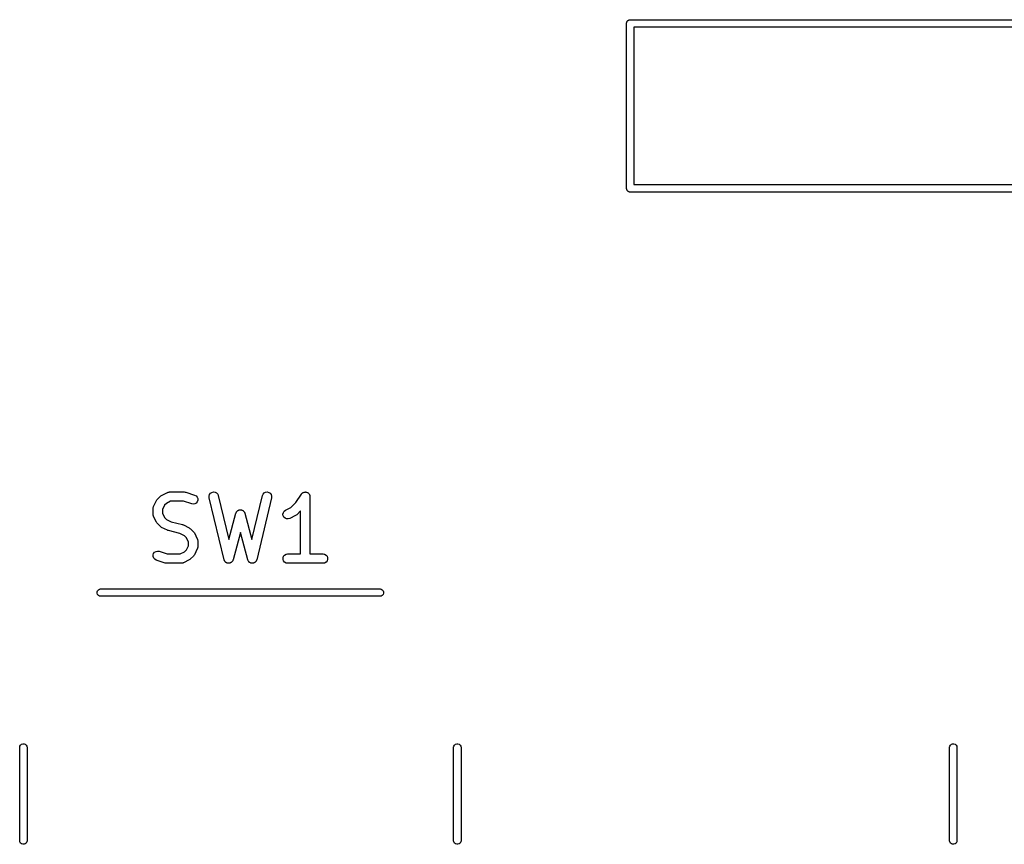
# Model space of a CAD drawing. Extents: x 76.7 to 113.3, y -101.6 to -38.8.
# Tile 8 of 11: x 76.7 to 92.6, y -52.1 to -38.8. Entities that reach past the tile are written whole.
import ezdxf

# ---------------------------------------------------------------- set-up
doc = ezdxf.new("R2010")
doc.units = 0
doc.header["$MEASUREMENT"] = 0
doc.layers.add('BLACK', color=7, linetype='CONTINUOUS')

msp = doc.modelspace()

# ---------------------------------------------------------------- linework, layer by layer
at = {"layer": 'BLACK', "linetype": 'CONTINUOUS'}
for p, q in [((86.48, -38.8094), (86.4818, -38.8044)), ((86.48, -38.8147), (86.48, -38.8094)), ((86.48, -38.8148), (86.48, -38.8147)), ((86.48, -41.4694), (86.48, -38.8148)), ((86.4818, -38.8044), (86.4827, -38.7992)), ((86.4827, -38.7992), (86.4854, -38.7945)), ((86.4854, -38.7945), (86.4872, -38.7895)), ((86.4872, -38.7895), (86.4907, -38.7855)), ((86.4907, -38.7855), (86.4933, -38.7808)), ((86.4933, -38.7808), (86.4974, -38.7774)), ((86.4974, -38.7774), (86.5008, -38.7733)), ((86.5008, -38.7733), (86.5055, -38.7707)), ((86.5055, -38.7707), (86.5095, -38.7672)), ((86.5095, -38.7672), (86.5145, -38.7654)), ((86.5145, -38.7654), (86.5192, -38.7627)), ((86.5192, -38.7627), (86.5244, -38.7618)), ((86.5244, -38.7618), (86.5294, -38.76)), ((86.5294, -38.76), (86.5347, -38.76)), ((86.5347, -38.76), (86.5348, -38.76)), ((86.5348, -38.76), (104.385, -38.76)), ((86.6, -38.88), (86.6, -41.42)), ((104.32, -38.88), (86.6, -38.88)), ((86.6, -41.42), (104.32, -41.42)), ((86.48, -41.4906), (86.48, -41.4694)), ((86.4818, -41.4956), (86.48, -41.4906)), ((86.4827, -41.5008), (86.4818, -41.4956)), ((86.4854, -41.5054), (86.4827, -41.5008)), ((86.4872, -41.5105), (86.4854, -41.5054)), ((86.4907, -41.5145), (86.4872, -41.5105)), ((86.4933, -41.5192), (86.4907, -41.5145)), ((86.4974, -41.5226), (86.4933, -41.5192)), ((86.5008, -41.5267), (86.4974, -41.5226)), ((86.5055, -41.5293), (86.5008, -41.5267)), ((86.5095, -41.5328), (86.5055, -41.5293)), ((86.5145, -41.5346), (86.5095, -41.5328)), ((86.5192, -41.5373), (86.5145, -41.5346)), ((86.5244, -41.5382), (86.5192, -41.5373)), ((86.5294, -41.54), (86.5244, -41.5382)), ((86.5347, -41.54), (86.5294, -41.54)), ((86.5348, -41.54), (86.5347, -41.54)), ((104.385, -41.54), (86.5348, -41.54)), ((79.0815, -46.3819), (79.0901, -46.3804)), ((79.0901, -46.3804), (79.0986, -46.3779)), ((79.0986, -46.3779), (79.1029, -46.3781)), ((79.1029, -46.3781), (79.1071, -46.3774)), ((79.1071, -46.3774), (79.3452, -46.3774)), ((79.3452, -46.3774), (79.3571, -46.3795)), ((79.3571, -46.3795), (79.369, -46.3812)), ((79.7916, -46.3835), (79.817, -46.3775)), ((79.817, -46.3775), (79.8429, -46.3805)), ((79.8429, -46.3805), (79.8662, -46.3922)), ((80.6338, -46.3922), (80.6571, -46.3805)), ((80.6571, -46.3805), (80.683, -46.3775)), ((80.683, -46.3775), (80.7083, -46.3835)), ((81.2685, -46.3844), (81.2766, -46.3804)), ((81.2766, -46.3804), (81.2807, -46.3799)), ((81.2807, -46.3799), (81.2846, -46.3785)), ((81.2846, -46.3785), (81.2936, -46.3785)), ((81.2936, -46.3785), (81.3024, -46.3775)), ((81.3024, -46.3775), (81.3065, -46.3785)), ((81.3065, -46.3785), (81.3106, -46.3785)), ((81.3106, -46.3785), (81.3191, -46.3816)), ((78.8496, -46.6093), (78.8972, -46.5141)), ((78.8972, -46.5141), (78.9044, -46.5044)), ((78.9044, -46.5044), (78.9113, -46.4946)), ((78.9113, -46.4946), (78.9589, -46.447)), ((78.9589, -46.447), (78.9687, -46.4401)), ((78.9687, -46.4401), (78.9784, -46.4329)), ((78.9784, -46.4329), (79.0736, -46.3853)), ((79.1248, -46.5274), (79.0563, -46.5616)), ((79.0736, -46.3853), (79.0777, -46.3841)), ((79.0777, -46.3841), (79.0815, -46.3819)), ((79.3331, -46.5274), (79.1248, -46.5274)), ((79.4644, -46.5712), (79.3331, -46.5274)), ((79.369, -46.3812), (79.5118, -46.4288)), ((79.5118, -46.4288), (79.5347, -46.4413)), ((79.5347, -46.4413), (79.552, -46.4607)), ((79.554, -46.5357), (79.5379, -46.5561)), ((79.552, -46.4607), (79.5616, -46.485)), ((79.5623, -46.511), (79.554, -46.5357)), ((79.5616, -46.485), (79.5623, -46.511)), ((79.7469, -46.4437), (79.7544, -46.4188)), ((79.7485, -46.4698), (79.7469, -46.4437)), ((79.9866, -47.4698), (79.7485, -46.4698)), ((79.7544, -46.4188), (79.7699, -46.3979)), ((79.7699, -46.3979), (79.7916, -46.3835)), ((79.8662, -46.3922), (79.884, -46.4111)), ((79.884, -46.4111), (79.8944, -46.435)), ((79.8944, -46.435), (80.0636, -47.1459)), ((80.4364, -47.1459), (80.6056, -46.435)), ((80.7515, -46.4698), (80.5134, -47.4698)), ((80.6056, -46.435), (80.616, -46.4111)), ((80.616, -46.4111), (80.6338, -46.3922)), ((80.7083, -46.3835), (80.7301, -46.3979)), ((80.7301, -46.3979), (80.7456, -46.4188)), ((80.7456, -46.4188), (80.7531, -46.4437)), ((80.7531, -46.4437), (80.7515, -46.4698)), ((81.1441, -46.5475), (81.2352, -46.4108)), ((81.2352, -46.4108), (81.2381, -46.4078)), ((81.2381, -46.4078), (81.2402, -46.4042)), ((81.2402, -46.4042), (81.247, -46.3984)), ((81.247, -46.3984), (81.2532, -46.3919)), ((81.2532, -46.3919), (81.2569, -46.3901)), ((81.2569, -46.3901), (81.2601, -46.3874)), ((81.2601, -46.3874), (81.2685, -46.3844)), ((81.3191, -46.3816), (81.3278, -46.3837)), ((81.3278, -46.3837), (81.3312, -46.386)), ((81.3312, -46.386), (81.3351, -46.3874)), ((81.3351, -46.3874), (81.342, -46.3932)), ((81.342, -46.3932), (81.3494, -46.3981)), ((81.3494, -46.3981), (81.3519, -46.4015)), ((81.3519, -46.4015), (81.3551, -46.4042)), ((81.3551, -46.4042), (81.3595, -46.4119)), ((81.3595, -46.4119), (81.3648, -46.4191)), ((81.3648, -46.4191), (81.366, -46.4231)), ((81.366, -46.4231), (81.3681, -46.4267)), ((81.3681, -46.4267), (81.3697, -46.4355)), ((81.3697, -46.4355), (81.3722, -46.4441)), ((81.3722, -46.4441), (81.3719, -46.4483)), ((81.3719, -46.4483), (81.3726, -46.4524)), ((81.3726, -46.4524), (81.3726, -47.3774)), ((78.8417, -46.6429), (78.8424, -46.6386)), ((78.8417, -46.7381), (78.8417, -46.6429)), ((78.8422, -46.6343), (78.8447, -46.6259)), ((78.8424, -46.6386), (78.8422, -46.6343)), ((78.8447, -46.6259), (78.8462, -46.6172)), ((78.8462, -46.6172), (78.8484, -46.6135)), ((78.8484, -46.6135), (78.8496, -46.6093)), ((79.0259, -46.592), (78.9917, -46.6606)), ((78.9917, -46.6606), (78.9917, -46.7204)), ((79.0563, -46.5616), (79.0259, -46.592)), ((79.4901, -46.575), (79.4644, -46.5712)), ((79.5157, -46.5697), (79.4901, -46.575)), ((79.5379, -46.5561), (79.5157, -46.5697)), ((80.1858, -46.701), (80.1885, -46.6951)), ((80.1885, -46.6951), (80.1932, -46.6904)), ((80.1932, -46.6904), (80.197, -46.685)), ((80.197, -46.685), (80.2023, -46.6813)), ((80.2023, -46.6813), (80.2069, -46.6767)), ((80.2069, -46.6767), (80.2129, -46.6739)), ((80.2129, -46.6739), (80.2184, -46.6701)), ((80.2184, -46.6701), (80.2246, -46.6684)), ((80.2246, -46.6684), (80.2305, -46.6657)), ((80.2305, -46.6657), (80.2371, -46.6651)), ((80.2371, -46.6651), (80.2436, -46.6634)), ((80.2436, -46.6634), (80.25, -46.6639)), ((80.25, -46.6639), (80.2564, -46.6634)), ((80.2564, -46.6634), (80.2629, -46.6651)), ((80.2629, -46.6651), (80.2695, -46.6657)), ((80.2695, -46.6657), (80.2754, -46.6684)), ((80.2754, -46.6684), (80.2816, -46.6701)), ((80.2816, -46.6701), (80.2871, -46.6739)), ((80.2871, -46.6739), (80.2931, -46.6767)), ((80.2931, -46.6767), (80.2977, -46.6813)), ((80.2977, -46.6813), (80.303, -46.685)), ((80.303, -46.685), (80.3068, -46.6904)), ((80.3068, -46.6904), (80.3115, -46.6951)), ((80.3115, -46.6951), (80.3142, -46.701)), ((80.9431, -46.7083), (80.9574, -46.6865)), ((80.9574, -46.6865), (80.9784, -46.671)), ((80.9784, -46.671), (81.0627, -46.6288)), ((81.0627, -46.6288), (81.1441, -46.5475)), ((81.2226, -46.6811), (81.1602, -46.7435)), ((81.2226, -47.3774), (81.2226, -46.6811)), ((78.8424, -46.7424), (78.8417, -46.7381)), ((78.8422, -46.7467), (78.8424, -46.7424)), ((78.8447, -46.7551), (78.8422, -46.7467)), ((78.8462, -46.7637), (78.8447, -46.7551)), ((78.8484, -46.7675), (78.8462, -46.7637)), ((78.8496, -46.7716), (78.8484, -46.7675)), ((78.8972, -46.8669), (78.8496, -46.7716)), ((78.9917, -46.7204), (79.0259, -46.7889)), ((79.0259, -46.7889), (79.0563, -46.8193)), ((79.0563, -46.8193), (79.1333, -46.8578)), ((80.0636, -47.1459), (80.1775, -46.7188)), ((80.1775, -46.7188), (80.1803, -46.7127)), ((80.1803, -46.7127), (80.1821, -46.7063)), ((80.1821, -46.7063), (80.1858, -46.701)), ((80.3142, -46.701), (80.3179, -46.7063)), ((80.3179, -46.7063), (80.3197, -46.7127)), ((80.3197, -46.7127), (80.3225, -46.7188)), ((80.3225, -46.7188), (80.4364, -47.1459)), ((80.937, -46.7336), (80.9431, -46.7083)), ((80.94, -46.7595), (80.937, -46.7336)), ((80.9517, -46.7828), (80.94, -46.7595)), ((80.9706, -46.8007), (80.9517, -46.7828)), ((80.9945, -46.811), (80.9706, -46.8007)), ((81.0205, -46.8126), (80.9945, -46.811)), ((81.0454, -46.8052), (81.0205, -46.8126)), ((81.1407, -46.7576), (81.0454, -46.8052)), ((81.1503, -46.7504), (81.1407, -46.7576)), ((81.1602, -46.7435), (81.1503, -46.7504)), ((78.9044, -46.8765), (78.8972, -46.8669)), ((78.9113, -46.8864), (78.9044, -46.8765)), ((78.9589, -46.934), (78.9113, -46.8864)), ((78.9687, -46.9409), (78.9589, -46.934)), ((78.9784, -46.948), (78.9687, -46.9409)), ((79.0736, -46.9957), (78.9784, -46.948)), ((79.0815, -46.998), (79.0736, -46.9957)), ((79.089, -47.0013), (79.0815, -46.998)), ((79.2714, -47.047), (79.089, -47.0013)), ((79.1333, -46.8578), (79.3158, -46.9034)), ((79.3158, -46.9034), (79.3233, -46.9068)), ((79.3233, -46.9068), (79.3312, -46.9091)), ((79.3312, -46.9091), (79.4264, -46.9567)), ((79.4264, -46.9567), (79.4361, -46.9639)), ((79.4361, -46.9639), (79.4459, -46.9708)), ((79.4459, -46.9708), (79.4935, -47.0184)), ((79.3484, -47.0854), (79.2714, -47.047)), ((79.3788, -47.1159), (79.3484, -47.0854)), ((79.4131, -47.1844), (79.3788, -47.1159)), ((79.4935, -47.0184), (79.5004, -47.0282)), ((79.5004, -47.0282), (79.5076, -47.0379)), ((79.5076, -47.0379), (79.5552, -47.1331)), ((79.5552, -47.1331), (79.5564, -47.1373)), ((79.5564, -47.1373), (79.5586, -47.141)), ((79.5586, -47.141), (79.5601, -47.1497)), ((79.5601, -47.1497), (79.5626, -47.1581)), ((79.5626, -47.1581), (79.5623, -47.1624)), ((79.5623, -47.1624), (79.5631, -47.1667)), ((79.5631, -47.1667), (79.5631, -47.2619)), ((80.25, -47.0292), (80.132, -47.4717)), ((80.368, -47.4717), (80.25, -47.0292)), ((78.8891, -47.335), (78.9146, -47.3298)), ((78.9146, -47.3298), (78.9404, -47.3336)), ((78.9404, -47.3336), (79.0717, -47.3774)), ((79.3484, -47.3431), (79.3788, -47.3127)), ((79.3788, -47.3127), (79.4131, -47.2442)), ((79.4131, -47.2442), (79.4131, -47.1844)), ((79.5552, -47.2954), (79.5076, -47.3907)), ((79.5564, -47.2913), (79.5552, -47.2954)), ((79.5586, -47.2876), (79.5564, -47.2913)), ((79.5601, -47.2789), (79.5586, -47.2876)), ((79.5626, -47.2705), (79.5601, -47.2789)), ((79.5631, -47.2619), (79.5623, -47.2662)), ((79.5623, -47.2662), (79.5626, -47.2705)), ((78.8425, -47.3938), (78.8507, -47.369)), ((78.8432, -47.4198), (78.8425, -47.3938)), ((78.8528, -47.444), (78.8432, -47.4198)), ((78.8507, -47.369), (78.8669, -47.3486)), ((78.87, -47.4635), (78.8528, -47.444)), ((78.8669, -47.3486), (78.8891, -47.335)), ((78.8929, -47.4759), (78.87, -47.4635)), ((79.0358, -47.5235), (78.8929, -47.4759)), ((79.0717, -47.3774), (79.2799, -47.3774)), ((79.2799, -47.3774), (79.3484, -47.3431)), ((79.4264, -47.4718), (79.3312, -47.5195)), ((79.4361, -47.4647), (79.4264, -47.4718)), ((79.4459, -47.4578), (79.4361, -47.4647)), ((79.4935, -47.4102), (79.4459, -47.4578)), ((79.5004, -47.4003), (79.4935, -47.4102)), ((79.5076, -47.3907), (79.5004, -47.4003)), ((79.9896, -47.4768), (79.9866, -47.4698)), ((79.9916, -47.4842), (79.9896, -47.4768)), ((79.9947, -47.4886), (79.9916, -47.4842)), ((79.9969, -47.4937), (79.9947, -47.4886)), ((80.1233, -47.4904), (80.121, -47.4953)), ((80.1266, -47.486), (80.1233, -47.4904)), ((80.1288, -47.4786), (80.1266, -47.486)), ((80.132, -47.4717), (80.1288, -47.4786)), ((80.3712, -47.4786), (80.368, -47.4717)), ((80.3734, -47.486), (80.3712, -47.4786)), ((80.3767, -47.4904), (80.3734, -47.486)), ((80.379, -47.4953), (80.3767, -47.4904)), ((80.5053, -47.4886), (80.5031, -47.4937)), ((80.5084, -47.4842), (80.5053, -47.4886)), ((80.5104, -47.4768), (80.5084, -47.4842)), ((80.5134, -47.4698), (80.5104, -47.4768)), ((80.938, -47.4394), (80.947, -47.4149)), ((80.938, -47.4654), (80.938, -47.4394)), ((80.947, -47.4899), (80.938, -47.4654)), ((80.947, -47.4149), (80.9637, -47.3949)), ((80.9637, -47.5098), (80.947, -47.4899)), ((80.9637, -47.3949), (80.9863, -47.3819)), ((80.9863, -47.3819), (81.0119, -47.3774)), ((81.0119, -47.3774), (81.2226, -47.3774)), ((81.3726, -47.3774), (81.5833, -47.3774)), ((81.5833, -47.3774), (81.609, -47.3819)), ((81.609, -47.3819), (81.6315, -47.3949)), ((81.6315, -47.3949), (81.6483, -47.4149)), ((81.6483, -47.4899), (81.6315, -47.5098)), ((81.6483, -47.4149), (81.6572, -47.4394)), ((81.6572, -47.4654), (81.6483, -47.4899)), ((81.6572, -47.4394), (81.6572, -47.4654)), ((79.0477, -47.5253), (79.0358, -47.5235)), ((79.0595, -47.5274), (79.0477, -47.5253)), ((79.2976, -47.5274), (79.0595, -47.5274)), ((79.3019, -47.5266), (79.2976, -47.5274)), ((79.3062, -47.5269), (79.3019, -47.5266)), ((79.3146, -47.5244), (79.3062, -47.5269)), ((79.3233, -47.5229), (79.3146, -47.5244)), ((79.327, -47.5207), (79.3233, -47.5229)), ((79.3312, -47.5195), (79.327, -47.5207)), ((80.0022, -47.4992), (79.9969, -47.4937)), ((80.0066, -47.5055), (80.0022, -47.4992)), ((80.011, -47.5086), (80.0066, -47.5055)), ((80.0148, -47.5126), (80.011, -47.5086)), ((80.0216, -47.516), (80.0148, -47.5126)), ((80.0279, -47.5204), (80.0216, -47.516)), ((80.0332, -47.5218), (80.0279, -47.5204)), ((80.0381, -47.5243), (80.0332, -47.5218)), ((80.0457, -47.5251), (80.0381, -47.5243)), ((80.0531, -47.5271), (80.0457, -47.5251)), ((80.0585, -47.5266), (80.0531, -47.5271)), ((80.064, -47.5272), (80.0585, -47.5266)), ((80.0714, -47.5255), (80.064, -47.5272)), ((80.079, -47.5248), (80.0714, -47.5255)), ((80.084, -47.5225), (80.079, -47.5248)), ((80.0893, -47.5212), (80.084, -47.5225)), ((80.0957, -47.517), (80.0893, -47.5212)), ((80.1026, -47.5138), (80.0957, -47.517)), ((80.1065, -47.5099), (80.1026, -47.5138)), ((80.111, -47.5069), (80.1065, -47.5099)), ((80.1156, -47.5007), (80.111, -47.5069)), ((80.121, -47.4953), (80.1156, -47.5007)), ((80.3844, -47.5007), (80.379, -47.4953)), ((80.389, -47.5069), (80.3844, -47.5007)), ((80.3935, -47.5099), (80.389, -47.5069)), ((80.3974, -47.5138), (80.3935, -47.5099)), ((80.4043, -47.517), (80.3974, -47.5138)), ((80.4107, -47.5212), (80.4043, -47.517)), ((80.416, -47.5225), (80.4107, -47.5212)), ((80.421, -47.5248), (80.416, -47.5225)), ((80.4286, -47.5255), (80.421, -47.5248)), ((80.436, -47.5272), (80.4286, -47.5255)), ((80.4415, -47.5266), (80.436, -47.5272)), ((80.4469, -47.5271), (80.4415, -47.5266)), ((80.4543, -47.5251), (80.4469, -47.5271)), ((80.4619, -47.5243), (80.4543, -47.5251)), ((80.4668, -47.5218), (80.4619, -47.5243)), ((80.4721, -47.5204), (80.4668, -47.5218)), ((80.4784, -47.516), (80.4721, -47.5204)), ((80.4852, -47.5126), (80.4784, -47.516)), ((80.489, -47.5086), (80.4852, -47.5126)), ((80.4934, -47.5055), (80.489, -47.5086)), ((80.4978, -47.4992), (80.4934, -47.5055)), ((80.5031, -47.4937), (80.4978, -47.4992)), ((80.9863, -47.5229), (80.9637, -47.5098)), ((81.0119, -47.5274), (80.9863, -47.5229)), ((81.5833, -47.5274), (81.0119, -47.5274)), ((81.609, -47.5229), (81.5833, -47.5274)), ((81.6315, -47.5098), (81.609, -47.5229)), ((77.9472, -47.9695), (77.9608, -47.9533)), ((77.9608, -47.9533), (77.9792, -47.9427)), ((77.9792, -47.9427), (77.9948, -47.94)), ((77.9948, -47.94), (82.5052, -47.94)), ((82.5052, -47.94), (82.5208, -47.9427)), ((82.5208, -47.9427), (82.5392, -47.9533)), ((82.5392, -47.9533), (82.5528, -47.9695)), ((77.94, -47.9894), (77.9472, -47.9695)), ((77.94, -48.0106), (77.94, -47.9894)), ((77.9472, -48.0305), (77.94, -48.0106)), ((77.9608, -48.0467), (77.9472, -48.0305)), ((77.9792, -48.0573), (77.9608, -48.0467)), ((77.9948, -48.06), (77.9792, -48.0573)), ((82.5052, -48.06), (77.9948, -48.06)), ((82.5208, -48.0573), (82.5052, -48.06)), ((82.5392, -48.0467), (82.5208, -48.0573)), ((82.5528, -48.0305), (82.5392, -48.0467)), ((82.5528, -47.9695), (82.56, -47.9894)), ((82.56, -48.0106), (82.5528, -48.0305)), ((82.56, -47.9894), (82.56, -48.0106)), ((76.69, -50.4948), (76.6927, -50.4792)), ((76.69, -52.0052), (76.69, -50.4948)), ((76.6927, -50.4792), (76.7033, -50.4608)), ((76.7033, -50.4608), (76.7195, -50.4472)), ((76.7195, -50.4472), (76.7394, -50.44)), ((76.7394, -50.44), (76.7606, -50.44)), ((76.7606, -50.44), (76.7805, -50.4472)), ((76.7805, -50.4472), (76.7967, -50.4608)), ((76.7967, -50.4608), (76.8073, -50.4792)), ((76.8073, -50.4792), (76.81, -50.4948)), ((76.81, -50.4948), (76.81, -52.0052)), ((83.69, -50.4948), (83.6927, -50.4792)), ((83.69, -52.0052), (83.69, -50.4948)), ((83.6927, -50.4792), (83.7033, -50.4608)), ((83.7033, -50.4608), (83.7195, -50.4472)), ((83.7195, -50.4472), (83.7394, -50.44)), ((83.7394, -50.44), (83.7606, -50.44)), ((83.7606, -50.44), (83.7805, -50.4472)), ((83.7805, -50.4472), (83.7967, -50.4608)), ((83.7967, -50.4608), (83.8073, -50.4792)), ((83.8073, -50.4792), (83.81, -50.4948)), ((83.81, -50.4948), (83.81, -52.0052)), ((91.69, -50.4948), (91.6927, -50.4792)), ((91.69, -52.0052), (91.69, -50.4948)), ((91.6927, -50.4792), (91.7033, -50.4608)), ((91.7033, -50.4608), (91.7195, -50.4472)), ((91.7195, -50.4472), (91.7394, -50.44)), ((91.7394, -50.44), (91.7606, -50.44)), ((91.7606, -50.44), (91.7805, -50.4472)), ((91.7805, -50.4472), (91.7967, -50.4608)), ((91.7967, -50.4608), (91.8073, -50.4792)), ((91.8073, -50.4792), (91.81, -50.4948)), ((91.81, -50.4948), (91.81, -52.0052)), ((76.6927, -52.0208), (76.69, -52.0052)), ((76.7033, -52.0392), (76.6927, -52.0208)), ((76.7195, -52.0528), (76.7033, -52.0392)), ((76.7394, -52.06), (76.7195, -52.0528)), ((76.7606, -52.06), (76.7394, -52.06)), ((76.7805, -52.0528), (76.7606, -52.06)), ((76.7967, -52.0392), (76.7805, -52.0528)), ((76.8073, -52.0208), (76.7967, -52.0392)), ((76.81, -52.0052), (76.8073, -52.0208)), ((83.6927, -52.0208), (83.69, -52.0052)), ((83.7033, -52.0392), (83.6927, -52.0208)), ((83.7195, -52.0528), (83.7033, -52.0392)), ((83.7394, -52.06), (83.7195, -52.0528)), ((83.7606, -52.06), (83.7394, -52.06)), ((83.7805, -52.0528), (83.7606, -52.06)), ((83.7967, -52.0392), (83.7805, -52.0528)), ((83.8073, -52.0208), (83.7967, -52.0392)), ((83.81, -52.0052), (83.8073, -52.0208)), ((91.6927, -52.0208), (91.69, -52.0052)), ((91.7033, -52.0392), (91.6927, -52.0208)), ((91.7195, -52.0528), (91.7033, -52.0392)), ((91.7394, -52.06), (91.7195, -52.0528)), ((91.7606, -52.06), (91.7394, -52.06)), ((91.7805, -52.0528), (91.7606, -52.06)), ((91.7967, -52.0392), (91.7805, -52.0528)), ((91.8073, -52.0208), (91.7967, -52.0392)), ((91.81, -52.0052), (91.8073, -52.0208))]:
    msp.add_line(p, q, dxfattribs=at)

doc.saveas('drawing.dxf')
